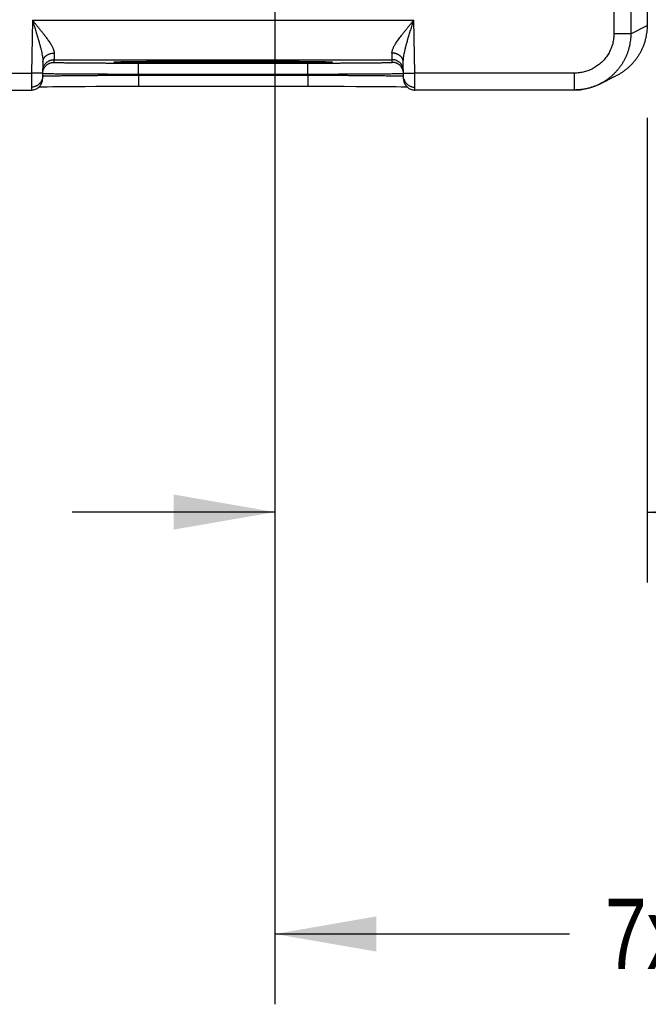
# Model space of a CAD drawing. Header units: inches. Extents: x 0 to 34, y 0 to 22.
# Tile 86 of 109: x 25 to 26.1, y 13.2 to 14.9. Entities that reach past the tile are written whole.
import ezdxf

# ---------------------------------------------------------------- set-up
doc = ezdxf.new("R2010")
doc.units = ezdxf.units.IN
doc.header["$LTSCALE"] = 1.87
doc.header["$MEASUREMENT"] = 0
doc.layers.get('0').update_dxf_attribs({"linetype": 'CONTINUOUS'})
doc.layers.add('DIMENSIONS', color=7, linetype='CONTINUOUS')
doc.styles.get("Standard").update_dxf_attribs({"font": 'txt', "width": 0.8})
doc.dimstyles.new('DIMSTYLE_1', dxfattribs={"dimtxt": 0.125, "dimasz": 0.18, "dimexe": 0.18, "dimexo": 0.0625, "dimgap": 0.09, "dimtad": 0, "dimtih": 1, "dimtoh": 1, "dimdec": 3, "dimzin": 4, "dimdsep": 46, "dimtxsty": 'STANDARD', "dimblk": '_FILLED', "dimblk1": '_FILLED', "dimblk2": '_FILLED', "dimcen": 0.09, "dimadec": 0, "dimazin": 0, "dimtp": 0.01, "dimtm": 0.01, "dimtfac": 1, "dimtdec": 3, "dimtofl": 0, "dimtmove": 0, "dimatfit": 3, "dimldrblk": '_FILLED', "dimfxl": 1, "dimtolj": 1, "dimtzin": 4, "dimarcsym": 0})

# ---------------------------------------------------------------- blocks, each defined once
blk = doc.blocks.new('_FILLED')
at = {"color": 0, "linetype": 'BYBLOCK'}
blk.add_solid([(0, 0), (-1, 0.1736), (-1, -0.1736)], dxfattribs=at)
blk = doc.blocks.new('*D6')
at = {"layer": 'DIMENSIONS', "color": 2, "linetype": 'CONTINUOUS'}
for p, q in [((26.8148, 15.66), (26.8148, 16.02)), ((25.4663, 15.66), (26.9398, 15.66)), ((26.0885, 14.7797), (26.9398, 14.7797)), ((26.8148, 14.7797), (26.8148, 14.4197))]:
    blk.add_line(p, q, dxfattribs=at)
at = {"layer": 'DIMENSIONS', "color": 2, "linetype": 'CONTINUOUS', "xscale": 0.18, "yscale": 0.18, "zscale": 0.18}
for p, rotation in [((26.8148, 15.66), 270), ((26.8148, 14.7797), 90)]:
    blk.add_blockref('_FILLED', p, dxfattribs=dict(at, rotation=rotation))
at = {"layer": 'DIMENSIONS', "color": 2, "linetype": 'CONTINUOUS', "width": 0.8}
for s, p in [('.880', (26.2023, 15.1202)), ('[', (26.7273, 15.1202)), ('22.36', (26.8273, 15.1202)), (']', (27.3273, 15.1202))]:
    blk.add_text(s, height=0.125, dxfattribs=at).set_placement(p)
blk = doc.blocks.new('*D7')
at = {"layer": 'DIMENSIONS', "color": 2, "linetype": 'CONTINUOUS'}
for p, q in [((25.6633, 16.815), (27.6898, 16.815)), ((27.5648, 16.815), (27.5648, 16.1173)), ((27.5648, 14.7797), (27.5648, 15.8673)), ((26.0969, 14.7797), (27.6898, 14.7797))]:
    blk.add_line(p, q, dxfattribs=at)
at = {"layer": 'DIMENSIONS', "color": 2, "linetype": 'CONTINUOUS', "xscale": 0.18, "yscale": 0.18, "zscale": 0.18}
for p, rotation in [((27.5648, 16.815), 90), ((27.5648, 14.7797), 270)]:
    blk.add_blockref('_FILLED', p, dxfattribs=dict(at, rotation=rotation))
at = {"layer": 'DIMENSIONS', "color": 2, "linetype": 'CONTINUOUS', "width": 0.8}
for s, p in [('2.035', (26.9523, 15.9298)), ('[', (27.5773, 15.9298)), ('51.7', (27.6773, 15.9298)), (']', (28.0773, 15.9298))]:
    blk.add_text(s, height=0.125, dxfattribs=at).set_placement(p)
blk = doc.blocks.new('*D17')
at = {"layer": 'DIMENSIONS', "color": 2, "linetype": 'CONTINUOUS'}
for p, q in [((25.4038, 15.5975), (25.4038, 13.9044)), ((26.0648, 14.7302), (26.0648, 13.9044)), ((25.4038, 14.0294), (25.0438, 14.0294)), ((26.0648, 14.0294), (26.4409, 14.0294))]:
    blk.add_line(p, q, dxfattribs=at)
at = {"layer": 'DIMENSIONS', "color": 2, "linetype": 'CONTINUOUS', "xscale": 0.18, "yscale": 0.18, "zscale": 0.18}
blk.add_blockref('_FILLED', (25.4038, 14.0294), dxfattribs=at)
at = {"layer": 'DIMENSIONS', "color": 2, "linetype": 'CONTINUOUS', "xscale": 0.18, "yscale": 0.18, "zscale": 0.18, "rotation": 180}
blk.add_blockref('_FILLED', (26.0648, 14.0294), dxfattribs=at)
at = {"layer": 'DIMENSIONS', "color": 2, "linetype": 'CONTINUOUS', "width": 0.8}
for s, p in [('.661', (26.5034, 13.9669)), ('[', (27.0284, 13.9669)), ('16.79', (27.1284, 13.9669)), (']', (27.6284, 13.9669))]:
    blk.add_text(s, height=0.125, dxfattribs=at).set_placement(p)
blk = doc.blocks.new('*D18')
at = {"layer": 'DIMENSIONS', "color": 2, "linetype": 'CONTINUOUS'}
for p, q in [((24.4738, 15.5975), (24.4738, 13.1544)), ((25.4038, 15.5975), (25.4038, 13.1544)), ((24.4738, 13.2794), (24.1138, 13.2794)), ((25.4038, 13.2794), (25.9271, 13.2794))]:
    blk.add_line(p, q, dxfattribs=at)
at = {"layer": 'DIMENSIONS', "color": 2, "linetype": 'CONTINUOUS', "xscale": 0.18, "yscale": 0.18, "zscale": 0.18}
blk.add_blockref('_FILLED', (24.4738, 13.2794), dxfattribs=at)
at = {"layer": 'DIMENSIONS', "color": 2, "linetype": 'CONTINUOUS', "xscale": 0.18, "yscale": 0.18, "zscale": 0.18, "rotation": 180}
blk.add_blockref('_FILLED', (25.4038, 13.2794), dxfattribs=at)
at = {"layer": 'DIMENSIONS', "color": 2, "linetype": 'CONTINUOUS', "width": 0.8}
for s, p in [('7x ', (25.9896, 13.2169)), ('.930', (26.2896, 13.2169)), ('[', (26.8146, 13.2169)), ('23.62', (26.9146, 13.2169)), (']', (27.4146, 13.2169))]:
    blk.add_text(s, height=0.125, dxfattribs=at).set_placement(p)

msp = doc.modelspace()

# ---------------------------------------------------------------- linework, layer by layer
at = {"color": 7, "linetype": 'CONTINUOUS'}
for p, q in [((26.0058, 18.1482), (26.0058, 14.8797)), ((26.0358, 18.1482), (26.0358, 14.8797)), ((26.0648, 18.1337), (26.0648, 14.8942)), ((24.9731, 14.9036), (24.9715, 14.8097)), ((24.9731, 14.9036), (25.6504, 14.9036)), ((25.6521, 14.8097), (25.6504, 14.9036)), ((26.0358, 14.8797), (26.0058, 14.8797)), ((26.0358, 14.8797), (26.0648, 14.8942)), ((24.9918, 14.8291), (24.9913, 14.7994)), ((25.0115, 14.8336), (25.0114, 14.8289)), ((25.0115, 14.8336), (25.612, 14.8336)), ((25.1205, 14.8297), (25.1207, 14.8297)), ((25.1207, 14.8297), (25.121, 14.8297)), ((25.121, 14.8297), (25.1213, 14.8298)), ((25.1213, 14.8298), (25.1218, 14.8298)), ((25.1218, 14.8298), (25.1225, 14.8298)), ((25.1225, 14.8298), (25.1234, 14.8299)), ((25.1234, 14.8299), (25.1245, 14.8299)), ((25.1245, 14.8299), (25.1262, 14.83)), ((25.1262, 14.83), (25.129, 14.83)), ((25.129, 14.83), (25.1336, 14.8301)), ((25.1336, 14.8301), (25.1395, 14.8302)), ((25.1395, 14.8302), (25.1469, 14.8304)), ((25.1469, 14.8304), (25.156, 14.8305)), ((25.156, 14.8305), (25.167, 14.8306)), ((25.1614, 14.8276), (25.4621, 14.8276)), ((25.1614, 14.808), (25.1614, 14.8276)), ((25.167, 14.8306), (25.1802, 14.8307)), ((25.1802, 14.8307), (25.1967, 14.8308)), ((25.1967, 14.8308), (25.2138, 14.8309)), ((25.2138, 14.8309), (25.2343, 14.831)), ((25.2343, 14.831), (25.2532, 14.8311)), ((25.2532, 14.8311), (25.2746, 14.8311)), ((25.2746, 14.8311), (25.2989, 14.8312)), ((25.2989, 14.8312), (25.3211, 14.8312)), ((25.3211, 14.8312), (25.3471, 14.8311)), ((25.3471, 14.8311), (25.3688, 14.8311)), ((25.3688, 14.8311), (25.3871, 14.831)), ((25.3871, 14.831), (25.4074, 14.8309)), ((25.4074, 14.8309), (25.4238, 14.8309)), ((25.4238, 14.8309), (25.4405, 14.8307)), ((25.4405, 14.8307), (25.4543, 14.8306)), ((25.4543, 14.8306), (25.4657, 14.8305)), ((25.4621, 14.808), (25.4621, 14.8276)), ((25.4657, 14.8305), (25.4752, 14.8304)), ((25.4752, 14.8304), (25.483, 14.8303)), ((25.483, 14.8303), (25.4893, 14.8302)), ((25.4893, 14.8302), (25.4942, 14.83)), ((25.4942, 14.83), (25.4972, 14.83)), ((25.4972, 14.83), (25.4989, 14.8299)), ((25.4989, 14.8299), (25.5003, 14.8299)), ((25.5003, 14.8299), (25.5014, 14.8298)), ((25.5014, 14.8298), (25.5019, 14.8298)), ((25.5019, 14.8298), (25.5024, 14.8298)), ((25.5024, 14.8298), (25.5027, 14.8297)), ((25.6121, 14.8289), (25.612, 14.8336)), ((25.6323, 14.7994), (25.6317, 14.8291)), ((24.7221, 14.8097), (24.9715, 14.8097)), ((24.9914, 14.8094), (24.9715, 14.8097)), ((25.1614, 14.808), (25.4621, 14.808)), ((25.1614, 14.8061), (25.1614, 14.808)), ((25.4622, 14.8061), (25.4621, 14.808)), ((25.6321, 14.8094), (25.6521, 14.8097)), ((25.9358, 14.8097), (25.6521, 14.8097)), ((25.9358, 14.7797), (25.9358, 14.8097)), ((25.1614, 14.8061), (25.4622, 14.8061)), ((25.1614, 14.8061), (25.1614, 14.7864)), ((25.4622, 14.8061), (25.4622, 14.7864)), ((25.979, 14.7895), (25.9805, 14.7903)), ((25.9805, 14.7903), (26.0095, 14.8048)), ((24.7223, 14.7797), (24.9713, 14.7797)), ((24.9852, 14.7854), (24.9914, 14.7855)), ((24.9914, 14.7855), (24.9993, 14.7856)), ((24.9993, 14.7856), (25.0097, 14.7857)), ((25.0097, 14.7857), (25.0204, 14.7859)), ((25.0204, 14.7859), (25.0339, 14.786)), ((25.0339, 14.786), (25.0508, 14.7861)), ((25.0508, 14.7861), (25.0671, 14.7862)), ((25.0671, 14.7862), (25.086, 14.7863)), ((25.086, 14.7863), (25.1079, 14.7863)), ((25.1079, 14.7863), (25.1265, 14.7864)), ((25.1265, 14.7864), (25.147, 14.7864)), ((25.147, 14.7864), (25.4622, 14.7864)), ((25.4622, 14.7864), (25.4859, 14.7864)), ((25.4859, 14.7864), (25.5076, 14.7864)), ((25.5076, 14.7864), (25.5269, 14.7863)), ((25.5269, 14.7863), (25.548, 14.7862)), ((25.548, 14.7862), (25.5662, 14.7861)), ((25.5662, 14.7861), (25.5818, 14.786)), ((25.5818, 14.786), (25.5951, 14.7859)), ((25.5951, 14.7859), (25.6085, 14.7858)), ((25.6085, 14.7858), (25.6194, 14.7857)), ((25.6194, 14.7857), (25.6282, 14.7855)), ((25.6282, 14.7855), (25.6351, 14.7854)), ((25.6351, 14.7854), (25.6384, 14.7854)), ((25.9358, 14.7797), (25.6523, 14.7797)), ((25.9358, 14.7797), (25.9409, 14.7799))]:
    msp.add_line(p, q, dxfattribs=at)
for points in [[(25.1203, 14.8297), (25.1203, 14.8297), (25.1203, 14.8297), (25.1204, 14.8297), (25.1205, 14.8297)], [(25.5027, 14.8297), (25.503, 14.8297), (25.5031, 14.8297), (25.5032, 14.8297), (25.5032, 14.8297), (25.5032, 14.8297), (25.5032, 14.8297)], [(24.9713, 14.7797), (24.9721, 14.7797), (24.9738, 14.7799), (24.9754, 14.7802), (24.9771, 14.7806), (24.9787, 14.7811), (24.9802, 14.7818), (24.9817, 14.7826), (24.9831, 14.7836), (24.9844, 14.7846), (24.9856, 14.7858), (24.9867, 14.787), (24.9877, 14.7883), (24.9886, 14.7898), (24.9894, 14.7913), (24.99, 14.7928), (24.9906, 14.7944), (24.9909, 14.796), (24.9912, 14.7977), (24.9913, 14.7994)], [(25.6323, 14.7994), (25.6324, 14.7977), (25.6326, 14.796), (25.633, 14.7944), (25.6335, 14.7928), (25.6341, 14.7913), (25.6349, 14.7898), (25.6358, 14.7883), (25.6368, 14.787), (25.6379, 14.7858), (25.6392, 14.7846), (25.6405, 14.7836), (25.6419, 14.7826), (25.6433, 14.7818), (25.6449, 14.7811), (25.6465, 14.7806), (25.6481, 14.7802), (25.6497, 14.7799), (25.6514, 14.7797), (25.6523, 14.7797)], [(25.9409, 14.7799), (25.9465, 14.7803), (25.9521, 14.7811), (25.9577, 14.7821), (25.9631, 14.7835), (25.9685, 14.7852), (25.9738, 14.7872), (25.979, 14.7895)]]:
    msp.add_lwpolyline(points, dxfattribs=at)
for points, knots in [([(24.9731, 14.9036), (24.9744, 14.902), (24.9771, 14.8989), (24.9809, 14.8942), (24.9847, 14.8896), (24.9883, 14.8852), (24.9917, 14.8809), (24.9948, 14.8769), (24.9977, 14.8732), (25.0002, 14.8696), (25.0025, 14.8664), (25.0045, 14.8634), (25.0062, 14.8606), (25.0077, 14.8581), (25.0089, 14.8557), (25.0098, 14.8536), (25.0106, 14.8517), (25.0112, 14.8499), (25.0115, 14.8483), (25.0118, 14.8468), (25.0118, 14.8459), (25.0118, 14.8454)], [0, 0, 0, 0, 0.087842, 0.174399, 0.258686, 0.339705, 0.416543, 0.488614, 0.555517, 0.617088, 0.67329, 0.724265, 0.770223, 0.811472, 0.848352, 0.88124, 0.910541, 0.936645, 0.959969, 0.98094, 1, 1, 1, 1]), ([(24.9731, 14.9036), (24.974, 14.9007), (24.9759, 14.8949), (24.9786, 14.8863), (24.9811, 14.8781), (24.9834, 14.8705), (24.9854, 14.8634), (24.9871, 14.857), (24.9886, 14.8513), (24.9897, 14.8463), (24.9905, 14.8418), (24.9912, 14.838), (24.9916, 14.8346), (24.9918, 14.8318), (24.9918, 14.83), (24.9918, 14.8291)], [0, 0, 0, 0, 0.120192, 0.23752, 0.349493, 0.453894, 0.549363, 0.635232, 0.71142, 0.778294, 0.836525, 0.886905, 0.9303, 0.967686, 1, 1, 1, 1]), ([(25.6117, 14.8454), (25.6117, 14.8459), (25.6118, 14.8468), (25.612, 14.8483), (25.6124, 14.8499), (25.6129, 14.8517), (25.6137, 14.8536), (25.6147, 14.8557), (25.6159, 14.8581), (25.6173, 14.8606), (25.619, 14.8634), (25.621, 14.8664), (25.6233, 14.8696), (25.6259, 14.8732), (25.6287, 14.8769), (25.6318, 14.8809), (25.6352, 14.8852), (25.6388, 14.8896), (25.6426, 14.8942), (25.6465, 14.8989), (25.6491, 14.902), (25.6504, 14.9036)], [0, 0, 0, 0, 0.01906, 0.040031, 0.063355, 0.089459, 0.11876, 0.151648, 0.188528, 0.229777, 0.275735, 0.32671, 0.382912, 0.444483, 0.511386, 0.583456, 0.660295, 0.741314, 0.825601, 0.912158, 1, 1, 1, 1]), ([(25.6317, 14.8291), (25.6317, 14.83), (25.6318, 14.8318), (25.632, 14.8346), (25.6324, 14.838), (25.633, 14.8418), (25.6338, 14.8463), (25.635, 14.8513), (25.6364, 14.857), (25.6381, 14.8634), (25.6401, 14.8705), (25.6424, 14.8781), (25.645, 14.8863), (25.6477, 14.8949), (25.6495, 14.9007), (25.6504, 14.9036)], [0, 0, 0, 0, 0.032315, 0.0697, 0.113096, 0.163475, 0.221707, 0.288581, 0.364768, 0.450638, 0.546107, 0.650507, 0.76248, 0.879808, 1, 1, 1, 1]), ([(26.0058, 14.8797), (26.0058, 14.8783), (26.0057, 14.8754), (26.0053, 14.871), (26.0046, 14.8667), (26.0037, 14.8624), (26.0024, 14.8581), (26.0009, 14.854), (25.9992, 14.8499), (25.9972, 14.846), (25.995, 14.8422), (25.9925, 14.8386), (25.9898, 14.8351), (25.9869, 14.8318), (25.9837, 14.8287), (25.9804, 14.8258), (25.977, 14.823), (25.9733, 14.8206), (25.9695, 14.8183), (25.9656, 14.8163), (25.9615, 14.8146), (25.9574, 14.8131), (25.9532, 14.8119), (25.9489, 14.8109), (25.9445, 14.8102), (25.9401, 14.8098), (25.9372, 14.8097), (25.9358, 14.8097)], [0, 0, 0, 0, 0.03964, 0.079474, 0.119444, 0.159497, 0.199584, 0.239656, 0.279695, 0.319724, 0.359767, 0.399825, 0.439887, 0.479944, 0.519997, 0.560055, 0.600119, 0.640181, 0.68023, 0.720266, 0.760311, 0.800388, 0.840479, 0.880537, 0.920511, 0.960351, 1, 1, 1, 1]), ([(26.0358, 14.8797), (26.0358, 14.8779), (26.0357, 14.8741), (26.0352, 14.8685), (26.0344, 14.863), (26.0333, 14.8575), (26.0319, 14.852), (26.0302, 14.8467), (26.0282, 14.8414), (26.0259, 14.8363), (26.0234, 14.8313), (26.0205, 14.8265), (26.0174, 14.8218), (26.014, 14.8173), (26.0104, 14.8131), (26.0065, 14.809), (26.0025, 14.8051), (25.9982, 14.8015), (25.9937, 14.7981), (25.989, 14.795), (25.9846, 14.7924), (25.9817, 14.7909), (25.9805, 14.7903)], [0, 0, 0, 0, 0.050687, 0.101387, 0.152088, 0.202788, 0.253486, 0.304183, 0.354876, 0.405564, 0.45624, 0.506903, 0.557552, 0.60819, 0.658819, 0.709442, 0.760062, 0.810681, 0.861304, 0.911938, 0.962589, 1, 1, 1, 1]), ([(26.0648, 14.8942), (26.0648, 14.8923), (26.0647, 14.8886), (26.0642, 14.883), (26.0634, 14.8775), (26.0623, 14.872), (26.0609, 14.8665), (26.0592, 14.8612), (26.0572, 14.8559), (26.0549, 14.8508), (26.0523, 14.8458), (26.0495, 14.841), (26.0464, 14.8363), (26.043, 14.8318), (26.0394, 14.8275), (26.0355, 14.8234), (26.0314, 14.8196), (26.0271, 14.816), (26.0226, 14.8126), (26.018, 14.8095), (26.0136, 14.8069), (26.0107, 14.8054), (26.0095, 14.8048)], [0, 0, 0, 0, 0.050469, 0.101121, 0.151761, 0.202422, 0.253158, 0.303878, 0.354562, 0.405296, 0.45601, 0.506682, 0.557415, 0.608142, 0.658822, 0.709559, 0.760291, 0.810956, 0.861644, 0.912344, 0.96302, 1, 1, 1, 1]), ([(24.9918, 14.8291), (24.9918, 14.8296), (24.9919, 14.8306), (24.9921, 14.832), (24.9925, 14.8334), (24.9931, 14.8348), (24.9937, 14.8361), (24.9946, 14.8373), (24.9955, 14.8386), (24.9966, 14.8397), (24.9977, 14.8407), (24.999, 14.8417), (25.0004, 14.8425), (25.0019, 14.8433), (25.0034, 14.844), (25.005, 14.8445), (25.0067, 14.8449), (25.0083, 14.8452), (25.0101, 14.8454), (25.0112, 14.8454), (25.0118, 14.8454)], [0, 0, 0, 0, 0.050399, 0.100965, 0.151857, 0.203225, 0.255196, 0.307879, 0.361356, 0.415682, 0.470886, 0.52697, 0.583908, 0.641654, 0.700136, 0.759267, 0.818942, 0.879042, 0.93944, 1, 1, 1, 1]), ([(25.0118, 14.8454), (25.0118, 14.8447), (25.0117, 14.8433), (25.0117, 14.8414), (25.0117, 14.8396), (25.0116, 14.8381), (25.0116, 14.8368), (25.0116, 14.8357), (25.0116, 14.8349), (25.0115, 14.8342), (25.0115, 14.8339), (25.0115, 14.8337), (25.0115, 14.8336)], [0, 0, 0, 0, 0.182968, 0.348714, 0.496657, 0.626301, 0.737211, 0.829012, 0.901395, 0.954119, 0.98702, 1, 1, 1, 1]), ([(25.612, 14.8336), (25.612, 14.8337), (25.612, 14.8339), (25.612, 14.8342), (25.612, 14.8349), (25.612, 14.8357), (25.6119, 14.8368), (25.6119, 14.8381), (25.6119, 14.8396), (25.6118, 14.8414), (25.6118, 14.8433), (25.6118, 14.8447), (25.6117, 14.8454)], [0, 0, 0, 0, 0.012979, 0.045878, 0.0986, 0.170979, 0.262779, 0.373688, 0.503334, 0.651281, 0.817031, 1, 1, 1, 1]), ([(25.6317, 14.8291), (25.6317, 14.8296), (25.6317, 14.8306), (25.6314, 14.832), (25.631, 14.8334), (25.6305, 14.8348), (25.6298, 14.8361), (25.629, 14.8373), (25.628, 14.8386), (25.627, 14.8397), (25.6258, 14.8407), (25.6245, 14.8417), (25.6231, 14.8425), (25.6217, 14.8433), (25.6201, 14.844), (25.6185, 14.8445), (25.6169, 14.8449), (25.6152, 14.8452), (25.6135, 14.8454), (25.6123, 14.8454), (25.6117, 14.8454)], [0, 0, 0, 0, 0.0504, 0.100966, 0.151859, 0.203227, 0.255199, 0.307883, 0.36136, 0.415686, 0.47089, 0.526974, 0.583912, 0.641657, 0.70014, 0.75927, 0.818944, 0.879044, 0.939441, 1, 1, 1, 1]), ([(24.9915, 14.814), (24.9915, 14.8145), (24.9916, 14.8157), (24.9919, 14.8174), (24.9923, 14.8191), (24.9928, 14.8207), (24.9935, 14.8223), (24.9943, 14.8238), (24.9952, 14.8253), (24.9963, 14.8266), (24.9975, 14.8279), (24.9988, 14.8291), (25.0002, 14.8301), (25.0016, 14.831), (25.0032, 14.8318), (25.0048, 14.8325), (25.0064, 14.833), (25.0081, 14.8333), (25.0098, 14.8336), (25.011, 14.8336), (25.0115, 14.8336)], [0, 0, 0, 0, 0.055555, 0.111109, 0.166664, 0.222218, 0.277773, 0.333328, 0.388883, 0.444439, 0.499994, 0.55555, 0.611106, 0.666662, 0.722218, 0.777774, 0.83333, 0.888887, 0.944443, 1, 1, 1, 1]), ([(24.9921, 14.8138), (24.9921, 14.814), (24.9923, 14.8148), (24.9927, 14.816), (24.9934, 14.8176), (24.9942, 14.8192), (24.9952, 14.8206), (24.9962, 14.822), (24.9974, 14.8232), (24.9987, 14.8244), (25.0001, 14.8254), (25.0015, 14.8263), (25.0031, 14.8271), (25.0047, 14.8278), (25.0063, 14.8283), (25.008, 14.8287), (25.0097, 14.8289), (25.0109, 14.8289), (25.0114, 14.8289)], [0, 0, 0, 0, 0.021655, 0.086877, 0.152099, 0.217321, 0.282543, 0.347765, 0.412988, 0.478211, 0.543434, 0.608657, 0.673881, 0.739105, 0.804328, 0.869552, 0.934776, 1, 1, 1, 1]), ([(25.0114, 14.8289), (25.0114, 14.8289), (25.0118, 14.8289), (25.0123, 14.8288), (25.0133, 14.8287), (25.0146, 14.8287), (25.0163, 14.8286), (25.0184, 14.8285), (25.0209, 14.8285), (25.0237, 14.8284), (25.0268, 14.8284), (25.0304, 14.8283), (25.0342, 14.8282), (25.0384, 14.8282), (25.0429, 14.8281), (25.0477, 14.8281), (25.0528, 14.828), (25.0582, 14.828), (25.0638, 14.8279), (25.0697, 14.8279), (25.0758, 14.8279), (25.0822, 14.8278), (25.0887, 14.8278), (25.0955, 14.8278), (25.1024, 14.8277), (25.1094, 14.8277), (25.1166, 14.8277), (25.1239, 14.8277), (25.1313, 14.8277), (25.1388, 14.8276), (25.1463, 14.8276), (25.1539, 14.8276), (25.1589, 14.8276), (25.1614, 14.8276)], [0, 0, 0, 0, 0.001333, 0.005148, 0.011501, 0.020403, 0.031834, 0.045765, 0.062155, 0.08095, 0.102099, 0.125554, 0.151269, 0.179175, 0.209195, 0.24125, 0.275254, 0.31112, 0.348759, 0.388082, 0.428984, 0.471351, 0.515065, 0.560017, 0.606101, 0.653216, 0.701252, 0.750067, 0.799497, 0.849375, 0.899535, 0.949802, 1, 1, 1, 1]), ([(25.3118, 14.8278), (25.3086, 14.8278), (25.3024, 14.8278), (25.2931, 14.8278), (25.2838, 14.8278), (25.2746, 14.8278), (25.2654, 14.8278), (25.2564, 14.8279), (25.2475, 14.8279), (25.2387, 14.8279), (25.2302, 14.8279), (25.2218, 14.828), (25.2136, 14.828), (25.2056, 14.8281), (25.1979, 14.8281), (25.1905, 14.8282), (25.1834, 14.8282), (25.1765, 14.8283), (25.17, 14.8283), (25.1638, 14.8284), (25.1579, 14.8284), (25.1524, 14.8285), (25.1473, 14.8286), (25.1426, 14.8287), (25.1382, 14.8287), (25.1343, 14.8288), (25.1308, 14.8289), (25.1277, 14.8289), (25.125, 14.829), (25.1228, 14.8291), (25.121, 14.8292), (25.1196, 14.8292), (25.1188, 14.8294), (25.1181, 14.8293), (25.1181, 14.8297), (25.1188, 14.8295), (25.1194, 14.8297), (25.12, 14.8297), (25.1203, 14.8297)], [0, 0, 0, 0, 0.047722, 0.095398, 0.142881, 0.190021, 0.2367, 0.282823, 0.328286, 0.37298, 0.416797, 0.459635, 0.501395, 0.541981, 0.581296, 0.61925, 0.655756, 0.690726, 0.724082, 0.755747, 0.785645, 0.813708, 0.839873, 0.864078, 0.886264, 0.906383, 0.924389, 0.940237, 0.953891, 0.965322, 0.974504, 0.981411, 0.986035, 0.98838, 0.988796, 0.991143, 0.995769, 1, 1, 1, 1]), ([(25.1208, 14.8298), (25.1214, 14.8298), (25.1228, 14.8299), (25.125, 14.8299), (25.1277, 14.83), (25.1308, 14.8301), (25.1343, 14.8302), (25.1382, 14.8302), (25.1426, 14.8303), (25.1473, 14.8304), (25.1524, 14.8304), (25.1579, 14.8305), (25.1638, 14.8306), (25.17, 14.8306), (25.1765, 14.8307), (25.1834, 14.8307), (25.1905, 14.8308), (25.198, 14.8308), (25.2057, 14.8309), (25.2136, 14.8309), (25.2218, 14.831), (25.2302, 14.831), (25.2387, 14.831), (25.2475, 14.8311), (25.2564, 14.8311), (25.2654, 14.8311), (25.2746, 14.8311), (25.2838, 14.8312), (25.2931, 14.8312), (25.3024, 14.8312), (25.3086, 14.8312), (25.3118, 14.8312)], [0, 0, 0, 0, 0.009423, 0.021155, 0.035168, 0.051432, 0.069911, 0.090558, 0.113326, 0.138165, 0.165016, 0.193815, 0.224495, 0.25699, 0.291219, 0.327104, 0.364564, 0.403512, 0.443855, 0.485502, 0.528354, 0.572312, 0.617275, 0.663138, 0.70979, 0.757118, 0.805018, 0.853393, 0.902115, 0.951035, 1, 1, 1, 1]), ([(25.3118, 14.8312), (25.3149, 14.8312), (25.3211, 14.8312), (25.3304, 14.8312), (25.3397, 14.8312), (25.349, 14.8311), (25.3581, 14.8311), (25.3671, 14.8311), (25.376, 14.8311), (25.3848, 14.831), (25.3934, 14.831), (25.4018, 14.831), (25.4099, 14.8309), (25.4179, 14.8309), (25.4256, 14.8308), (25.433, 14.8308), (25.4402, 14.8307), (25.447, 14.8307), (25.4535, 14.8306), (25.4597, 14.8306), (25.4656, 14.8305), (25.4711, 14.8304), (25.4762, 14.8304), (25.4809, 14.8303), (25.4853, 14.8302), (25.4892, 14.8302), (25.4928, 14.8301), (25.4959, 14.83), (25.4985, 14.8299), (25.5008, 14.8299), (25.5021, 14.8298), (25.5027, 14.8298)], [0, 0, 0, 0, 0.04897, 0.097894, 0.146618, 0.194993, 0.242893, 0.290222, 0.336875, 0.382738, 0.427702, 0.47166, 0.514513, 0.55616, 0.596504, 0.635451, 0.672912, 0.708797, 0.743026, 0.775519, 0.8062, 0.834997, 0.861846, 0.886685, 0.909451, 0.930096, 0.948574, 0.964837, 0.978848, 0.990578, 1, 1, 1, 1]), ([(25.5032, 14.8297), (25.5035, 14.8297), (25.5041, 14.8297), (25.5047, 14.8295), (25.5054, 14.8297), (25.5054, 14.8293), (25.5047, 14.8294), (25.504, 14.8292), (25.5025, 14.8292), (25.5008, 14.8291), (25.4985, 14.829), (25.4959, 14.8289), (25.4927, 14.8289), (25.4892, 14.8288), (25.4853, 14.8287), (25.4809, 14.8287), (25.4762, 14.8286), (25.4711, 14.8285), (25.4656, 14.8284), (25.4597, 14.8284), (25.4535, 14.8283), (25.447, 14.8283), (25.4402, 14.8282), (25.433, 14.8282), (25.4256, 14.8281), (25.4179, 14.8281), (25.4099, 14.828), (25.4018, 14.828), (25.3934, 14.8279), (25.3848, 14.8279), (25.376, 14.8279), (25.3671, 14.8279), (25.3581, 14.8278), (25.349, 14.8278), (25.3397, 14.8278), (25.3304, 14.8278), (25.3211, 14.8278), (25.3149, 14.8278), (25.3118, 14.8278)], [0, 0, 0, 0, 0.004239, 0.008863, 0.011207, 0.011624, 0.01397, 0.018596, 0.025505, 0.034687, 0.04612, 0.059776, 0.075625, 0.093632, 0.113753, 0.13594, 0.160145, 0.186312, 0.214376, 0.244274, 0.275939, 0.309296, 0.344265, 0.38077, 0.418724, 0.458039, 0.498623, 0.540383, 0.58322, 0.627036, 0.671729, 0.717192, 0.763312, 0.809991, 0.857131, 0.904611, 0.952284, 1, 1, 1, 1]), ([(25.4621, 14.8276), (25.4646, 14.8276), (25.4697, 14.8276), (25.4772, 14.8276), (25.4847, 14.8276), (25.4922, 14.8277), (25.4996, 14.8277), (25.5069, 14.8277), (25.5141, 14.8277), (25.5212, 14.8277), (25.5281, 14.8278), (25.5348, 14.8278), (25.5413, 14.8278), (25.5477, 14.8279), (25.5538, 14.8279), (25.5597, 14.8279), (25.5654, 14.828), (25.5707, 14.828), (25.5758, 14.8281), (25.5806, 14.8281), (25.5851, 14.8282), (25.5893, 14.8282), (25.5932, 14.8283), (25.5967, 14.8284), (25.5998, 14.8284), (25.6027, 14.8285), (25.6051, 14.8285), (25.6072, 14.8286), (25.6089, 14.8287), (25.6102, 14.8287), (25.6113, 14.8288), (25.6117, 14.8289), (25.6121, 14.8289), (25.6121, 14.8289)], [0, 0, 0, 0, 0.050196, 0.100459, 0.150615, 0.200489, 0.249914, 0.298725, 0.34676, 0.393873, 0.439958, 0.484912, 0.528627, 0.570994, 0.611897, 0.651221, 0.688861, 0.724727, 0.758733, 0.790789, 0.82081, 0.848717, 0.874433, 0.897889, 0.919039, 0.937836, 0.954228, 0.968161, 0.979594, 0.988498, 0.994852, 0.998667, 1, 1, 1, 1]), ([(25.632, 14.814), (25.632, 14.8145), (25.6319, 14.8157), (25.6317, 14.8174), (25.6313, 14.8191), (25.6307, 14.8207), (25.63, 14.8223), (25.6292, 14.8238), (25.6283, 14.8253), (25.6272, 14.8266), (25.626, 14.8279), (25.6248, 14.8291), (25.6234, 14.8301), (25.6219, 14.831), (25.6204, 14.8318), (25.6188, 14.8325), (25.6171, 14.833), (25.6154, 14.8333), (25.6137, 14.8336), (25.6126, 14.8336), (25.612, 14.8336)], [0, 0, 0, 0, 0.055555, 0.111109, 0.166664, 0.222218, 0.277773, 0.333328, 0.388883, 0.444439, 0.499994, 0.55555, 0.611106, 0.666662, 0.722218, 0.777774, 0.83333, 0.888887, 0.944443, 1, 1, 1, 1]), ([(25.6315, 14.8138), (25.6314, 14.814), (25.6312, 14.8148), (25.6308, 14.816), (25.6301, 14.8176), (25.6293, 14.8192), (25.6284, 14.8206), (25.6273, 14.822), (25.6261, 14.8232), (25.6248, 14.8244), (25.6235, 14.8254), (25.622, 14.8263), (25.6205, 14.8271), (25.6189, 14.8278), (25.6172, 14.8283), (25.6155, 14.8287), (25.6138, 14.8289), (25.6127, 14.8289), (25.6121, 14.8289)], [0, 0, 0, 0, 0.021655, 0.086877, 0.152099, 0.217321, 0.282543, 0.347765, 0.412988, 0.478211, 0.543434, 0.608657, 0.673881, 0.739105, 0.804328, 0.869552, 0.934776, 1, 1, 1, 1]), ([(24.9715, 14.8097), (24.9714, 14.809), (24.9714, 14.8075), (24.9714, 14.8052), (24.9714, 14.803), (24.9714, 14.8008), (24.9714, 14.7987), (24.9714, 14.7967), (24.9714, 14.7947), (24.9714, 14.7928), (24.9713, 14.791), (24.9713, 14.7893), (24.9713, 14.7877), (24.9713, 14.7862), (24.9713, 14.7849), (24.9713, 14.7837), (24.9713, 14.7827), (24.9713, 14.7818), (24.9713, 14.781), (24.9713, 14.7805), (24.9713, 14.78), (24.9713, 14.7799), (24.9713, 14.7797), (24.9713, 14.7797)], [0, 0, 0, 0, 0.075271, 0.15011, 0.224095, 0.296811, 0.367851, 0.436809, 0.503291, 0.56692, 0.627339, 0.684206, 0.737197, 0.786008, 0.830362, 0.870003, 0.904704, 0.934276, 0.958561, 0.977432, 0.990793, 0.998575, 1, 1, 1, 1]), ([(24.9914, 14.8094), (24.9915, 14.8099), (24.9915, 14.811), (24.9918, 14.8125), (24.992, 14.8135), (24.9921, 14.8138)], [0, 0, 0, 0, 0.363067, 0.744925, 1, 1, 1, 1]), ([(24.9917, 14.8092), (24.9919, 14.8093), (24.9923, 14.8091), (24.9934, 14.8092), (24.9948, 14.8091), (24.9967, 14.809), (24.9989, 14.809), (25.0015, 14.8089), (25.0045, 14.8089), (25.0079, 14.8088), (25.0116, 14.8088), (25.0158, 14.8087), (25.0202, 14.8087), (25.025, 14.8086), (25.0301, 14.8086), (25.0356, 14.8086), (25.0413, 14.8085), (25.0473, 14.8085), (25.0536, 14.8084), (25.0602, 14.8084), (25.067, 14.8083), (25.0741, 14.8083), (25.0813, 14.8083), (25.0888, 14.8082), (25.0964, 14.8082), (25.1042, 14.8082), (25.1121, 14.8081), (25.1201, 14.8081), (25.1282, 14.8081), (25.1365, 14.808), (25.1447, 14.808), (25.1531, 14.808), (25.1586, 14.808), (25.1614, 14.808)], [0, 0, 0, 0, 0.003627, 0.009653, 0.018064, 0.028841, 0.041957, 0.057381, 0.075076, 0.094998, 0.117096, 0.141315, 0.167595, 0.195872, 0.226081, 0.258151, 0.292005, 0.327564, 0.364742, 0.403451, 0.4436, 0.485095, 0.52784, 0.571732, 0.616662, 0.66252, 0.709192, 0.756569, 0.804536, 0.852981, 0.901789, 0.950837, 1, 1, 1, 1]), ([(25.4621, 14.808), (25.4649, 14.808), (25.4705, 14.808), (25.4788, 14.808), (25.4871, 14.808), (25.4953, 14.8081), (25.5034, 14.8081), (25.5115, 14.8081), (25.5194, 14.8082), (25.5271, 14.8082), (25.5348, 14.8082), (25.5422, 14.8083), (25.5495, 14.8083), (25.5565, 14.8083), (25.5633, 14.8084), (25.5699, 14.8084), (25.5762, 14.8085), (25.5822, 14.8085), (25.5879, 14.8086), (25.5934, 14.8086), (25.5985, 14.8086), (25.6033, 14.8087), (25.6078, 14.8087), (25.6119, 14.8088), (25.6156, 14.8088), (25.619, 14.8089), (25.622, 14.8089), (25.6246, 14.809), (25.6268, 14.809), (25.6287, 14.8091), (25.6301, 14.8092), (25.6312, 14.8091), (25.6316, 14.8093), (25.6319, 14.8092)], [0, 0, 0, 0, 0.049161, 0.098206, 0.147009, 0.195448, 0.243408, 0.290777, 0.337442, 0.383293, 0.428217, 0.472101, 0.514839, 0.556327, 0.59647, 0.635176, 0.672353, 0.707914, 0.741774, 0.773851, 0.80407, 0.832357, 0.858646, 0.882873, 0.904978, 0.924906, 0.942606, 0.958034, 0.971153, 0.981932, 0.990346, 0.996373, 1, 1, 1, 1]), ([(25.6321, 14.8094), (25.6321, 14.8099), (25.632, 14.811), (25.6318, 14.8125), (25.6316, 14.8135), (25.6315, 14.8138)], [0, 0, 0, 0, 0.363067, 0.744925, 1, 1, 1, 1]), ([(25.6523, 14.7797), (25.6523, 14.7797), (25.6523, 14.7799), (25.6523, 14.78), (25.6522, 14.7805), (25.6522, 14.781), (25.6522, 14.7818), (25.6522, 14.7827), (25.6522, 14.7837), (25.6522, 14.7849), (25.6522, 14.7862), (25.6522, 14.7877), (25.6522, 14.7893), (25.6522, 14.791), (25.6522, 14.7928), (25.6522, 14.7947), (25.6522, 14.7967), (25.6521, 14.7987), (25.6521, 14.8009), (25.6521, 14.803), (25.6521, 14.8052), (25.6521, 14.8075), (25.6521, 14.809), (25.6521, 14.8097)], [0, 0, 0, 0, 0.002136, 0.009964, 0.023398, 0.042364, 0.066754, 0.096432, 0.131227, 0.170942, 0.215353, 0.26421, 0.317235, 0.374122, 0.434545, 0.498149, 0.564559, 0.633389, 0.704248, 0.77674, 0.850464, 0.925019, 1, 1, 1, 1]), ([(24.9907, 14.7995), (24.9906, 14.7994), (24.9905, 14.7988), (24.9901, 14.7976), (24.9894, 14.7961), (24.9886, 14.7945), (24.9876, 14.7931), (24.9866, 14.7917), (24.9854, 14.7905), (24.9841, 14.7893), (24.9827, 14.7883), (24.9813, 14.7873), (24.9797, 14.7866), (24.9781, 14.7859), (24.9765, 14.7854), (24.9748, 14.785), (24.9731, 14.7848), (24.9719, 14.7847), (24.9714, 14.7847)], [0, 0, 0, 0, 0.009115, 0.075173, 0.14123, 0.207288, 0.273346, 0.339404, 0.405462, 0.471521, 0.53758, 0.60364, 0.669699, 0.735759, 0.801819, 0.867879, 0.93394, 1, 1, 1, 1]), ([(24.9916, 14.8045), (24.9918, 14.8045), (24.9923, 14.8046), (24.9934, 14.8046), (24.9948, 14.8047), (24.9966, 14.8047), (24.9988, 14.8048), (25.0014, 14.8049), (25.0044, 14.8049), (25.0078, 14.805), (25.0116, 14.8051), (25.0157, 14.8051), (25.0201, 14.8052), (25.0249, 14.8052), (25.0301, 14.8053), (25.0355, 14.8054), (25.0412, 14.8054), (25.0473, 14.8055), (25.0536, 14.8055), (25.0602, 14.8056), (25.067, 14.8056), (25.074, 14.8057), (25.0813, 14.8057), (25.0887, 14.8058), (25.0963, 14.8058), (25.1041, 14.8059), (25.112, 14.8059), (25.1201, 14.8059), (25.1282, 14.806), (25.1364, 14.806), (25.1447, 14.806), (25.153, 14.806), (25.1586, 14.806), (25.1614, 14.8061)], [0, 0, 0, 0, 0.003645, 0.009684, 0.018107, 0.028894, 0.042018, 0.057449, 0.075148, 0.09507, 0.117167, 0.141384, 0.167662, 0.195939, 0.226145, 0.25821, 0.292059, 0.32761, 0.364782, 0.403486, 0.443631, 0.485122, 0.527861, 0.571744, 0.616667, 0.662522, 0.709196, 0.756577, 0.804549, 0.852996, 0.9018, 0.950843, 1, 1, 1, 1]), ([(25.4622, 14.8061), (25.4649, 14.806), (25.4705, 14.806), (25.4788, 14.806), (25.4871, 14.806), (25.4953, 14.806), (25.5035, 14.8059), (25.5115, 14.8059), (25.5194, 14.8059), (25.5272, 14.8058), (25.5348, 14.8058), (25.5423, 14.8057), (25.5495, 14.8057), (25.5566, 14.8056), (25.5634, 14.8056), (25.5699, 14.8055), (25.5762, 14.8055), (25.5823, 14.8054), (25.588, 14.8054), (25.5935, 14.8053), (25.5986, 14.8052), (25.6034, 14.8052), (25.6078, 14.8051), (25.612, 14.8051), (25.6157, 14.805), (25.6191, 14.8049), (25.6221, 14.8049), (25.6247, 14.8048), (25.6269, 14.8047), (25.6288, 14.8047), (25.6302, 14.8046), (25.6313, 14.8046), (25.6317, 14.8045), (25.632, 14.8045)], [0, 0, 0, 0, 0.049155, 0.098194, 0.146994, 0.195435, 0.2434, 0.290773, 0.33744, 0.383287, 0.428202, 0.472078, 0.514808, 0.556292, 0.596432, 0.635133, 0.672305, 0.707859, 0.741713, 0.773786, 0.804002, 0.832287, 0.858575, 0.8828, 0.904905, 0.924833, 0.942537, 0.957972, 0.971101, 0.98189, 0.990314, 0.996355, 1, 1, 1, 1]), ([(25.6329, 14.7995), (25.6329, 14.7994), (25.6331, 14.7988), (25.6334, 14.7976), (25.6341, 14.7961), (25.6349, 14.7945), (25.6359, 14.7931), (25.6369, 14.7917), (25.6381, 14.7905), (25.6394, 14.7893), (25.6408, 14.7883), (25.6423, 14.7873), (25.6438, 14.7866), (25.6454, 14.7859), (25.647, 14.7854), (25.6487, 14.785), (25.6504, 14.7848), (25.6516, 14.7847), (25.6522, 14.7847)], [0, 0, 0, 0, 0.00913, 0.075186, 0.141243, 0.2073, 0.273357, 0.339414, 0.405471, 0.471529, 0.537587, 0.603645, 0.669704, 0.735763, 0.801822, 0.867881, 0.933941, 1, 1, 1, 1]), ([(25.9805, 14.7903), (25.9801, 14.7901), (25.9796, 14.7898), (25.9792, 14.7896), (25.9791, 14.7896)], [0, 0, 0, 0, 0.962098, 1, 1, 1, 1]), ([(25.9791, 14.7896), (25.9775, 14.7888), (25.9741, 14.7873), (25.9688, 14.7853), (25.9635, 14.7836), (25.9581, 14.7822), (25.9526, 14.7811), (25.947, 14.7803), (25.9432, 14.78), (25.9412, 14.7799), (25.9411, 14.7799)], [0, 0, 0, 0, 0.140685, 0.282855, 0.425033, 0.567218, 0.709411, 0.851611, 0.99381, 1, 1, 1, 1])]:
    msp.add_open_spline(points, degree=3, knots=knots, dxfattribs=at)
for points in [[(25.1203, 14.8297), (25.1205, 14.8298), (25.1206, 14.8298), (25.1208, 14.8298)], [(25.5027, 14.8298), (25.5029, 14.8298), (25.5031, 14.8298), (25.5032, 14.8297)], [(24.9914, 14.8093), (24.9914, 14.8092), (24.9916, 14.8092), (24.9917, 14.8092)], [(25.6319, 14.8092), (25.632, 14.8092), (25.6321, 14.8092), (25.6321, 14.8093)], [(24.9914, 14.8044), (24.9914, 14.8045), (24.9915, 14.8045), (24.9916, 14.8045)], [(25.632, 14.8045), (25.6321, 14.8045), (25.6322, 14.8045), (25.6322, 14.8044)], [(25.9411, 14.7799), (25.9394, 14.7798), (25.9376, 14.7797), (25.9358, 14.7797)]]:
    msp.add_open_spline(points, degree=3, dxfattribs=at)

# ---------------------------------------------------------------- dimensions: what is measured, and where the dimension line sits
at = {"layer": 'DIMENSIONS', "color": 2, "linetype": 'CONTINUOUS'}
for base, p1, p2, angle, picture, middle in [((27.5648, 16.815), (26.0969, 14.7797), (25.6633, 16.815), 90, '*D7', (27.5648, 15.9923)), ((26.8148, 15.66), (26.0885, 14.7797), (25.4663, 15.66), 90, '*D6', (26.8148, 15.1827)), ((25.4038, 14.0294), (26.0648, 14.7302), (25.4038, 15.5975), 180, '*D17', (27.1159, 14.0294))]:
    dim = msp.add_linear_dim(base=base, p1=p1, p2=p2, angle=angle, dimstyle='DIMSTYLE_1', dxfattribs=at)
    dim.commit()
    dim.dimension.update_dxf_attribs({"geometry": picture, "text_midpoint": middle, "dimtype": 160})
dim = msp.add_linear_dim(base=(24.4738, 13.2794), p1=(25.4038, 15.5975), p2=(24.4738, 15.5975), angle=180, text='7x <>', dimstyle='DIMSTYLE_1', dxfattribs=at)
dim.commit()
dim.dimension.update_dxf_attribs({"geometry": '*D18', "text_midpoint": (26.7521, 13.2794), "dimtype": 160})

doc.saveas('drawing.dxf')
